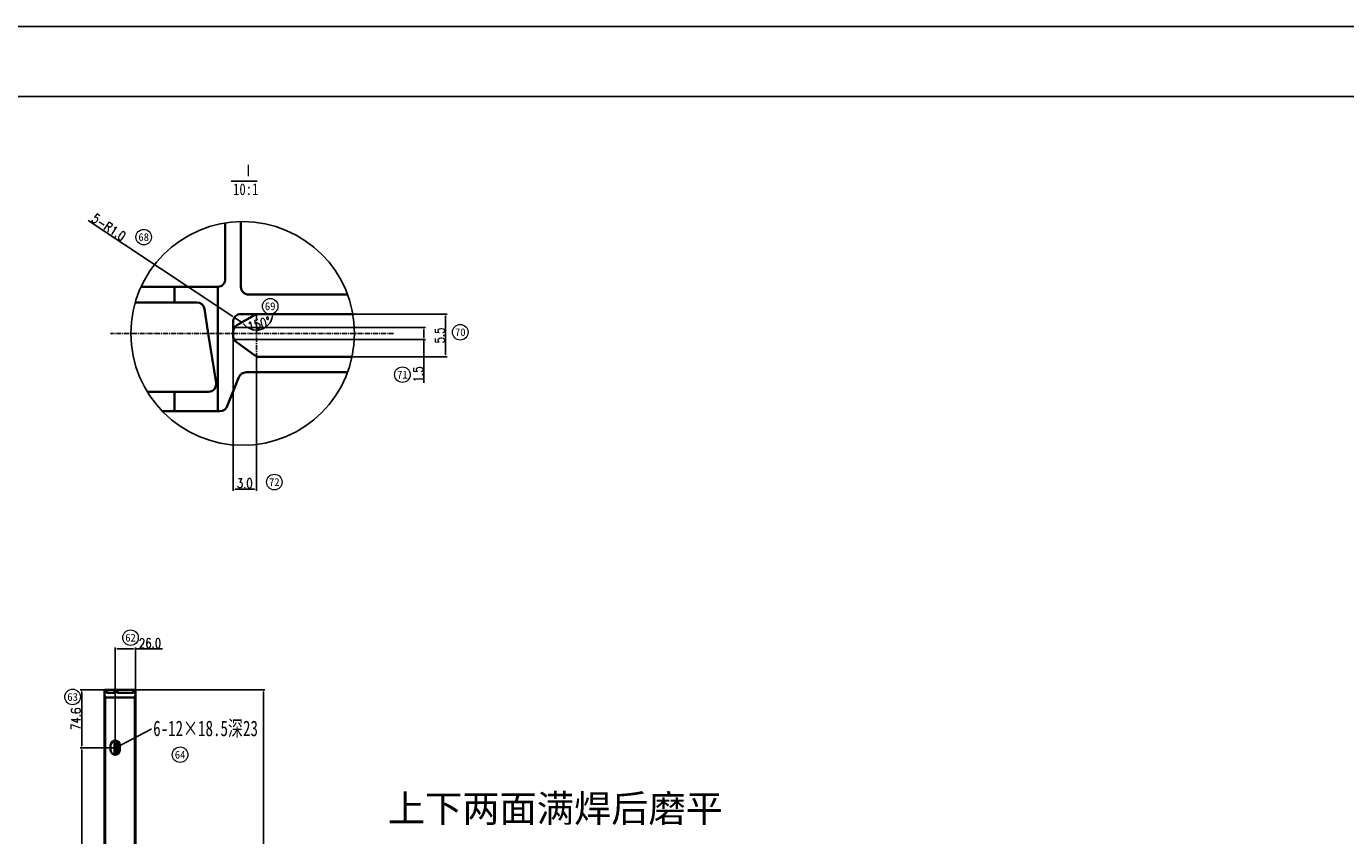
# Model space of a CAD drawing. Header units: millimetres. Extents: x 16930 to 21376, y -5668 to -2995.
# Tile 12 of 13: x 18506 to 20202, y -4036 to -2995. Entities that reach past the tile are written whole.
import ezdxf
from ezdxf import colors
from ezdxf.entities.mleader import LeaderData, LeaderLine
from ezdxf.enums import TextEntityAlignment as Align
from ezdxf.math import Vec2, Vec3

# ---------------------------------------------------------------- set-up
doc = ezdxf.new("R2010")
doc.units = ezdxf.units.MM
doc.header["$PDMODE"] = 3
doc.header["$PDSIZE"] = 8
for name, pattern in [('CENTER', [2, 1.25, -0.25, 0.25, -0.25]), ('CENTERX2', [20.32, 12.7, -2.54, 2.54, -2.54]), ('HIDDEN', [1.905, 1.27, -0.635])]:
    doc.linetypes.add(name, pattern=pattern)
doc.layers.get('Defpoints').update_dxf_attribs({"linetype": 'CONTINUOUS'})
for name, color, linetype in [('3中心线层', 1, 'CENTER'), ('7标注层', 4, 'CONTINUOUS'), ('中心线层', 1, 'CENTERX2'), ('图框', 7, 'CONTINUOUS'), ('文字层', 3, 'CONTINUOUS'), ('虚线层', 6, 'HIDDEN')]:
    doc.layers.add(name, color=color, linetype=linetype)
for name, color, linetype, lineweight in [('单行文本', 7, 'CONTINUOUS', 5), ('细实线', 3, 'CONTINUOUS', 13), ('轮廓实线层', 7, 'CONTINUOUS', 35)]:
    doc.layers.add(name, color=color, linetype=linetype, lineweight=lineweight)
doc.styles.add('PC_TEXTSTYLE', font='isocp.shx', dxfattribs={"width": 0.8, "bigfont": 'hzfs.shx'})
doc.styles.add('SLDTEXTSTYLE0', font='仿宋_GB2312.ttf', dxfattribs={"bigfont": 'bigfont'})
doc.styles.get("Standard").update_dxf_attribs({"font": 'isocp.shx', "width": 0.707, "bigfont": 'hztxt.shx'})
doc.styles.add('TH_GBDIM', font='romans.shx', dxfattribs={"width": 0.8, "bigfont": 'gbcbig.shx'})
doc.styles.add('文字', font='simhei.ttf')
doc.dimstyles.new('10比1', dxfattribs={"dimtxt": 12, "dimasz": 2.5, "dimexe": 2, "dimexo": 0, "dimgap": 1.5, "dimtad": 1, "dimdec": 1, "dimlfac": 0.1, "dimzin": 0, "dimdsep": 46, "dimtxsty": 'TH_GBDIM', "dimcen": 2.5, "dimclrd": 130, "dimclre": 130, "dimclrt": 3, "dimadec": 0, "dimazin": 0, "dimtfac": 0.714286, "dimtdec": 1, "dimtmove": 0, "dimatfit": 3, "dimfxl": 0, "dimtzin": 0, "dimlwd": -1, "dimlwe": -1, "dimarcsym": 0})
doc.dimstyles.new('TH_GBDIM1', dxfattribs={"dimtxt": 12, "dimasz": 2.5, "dimexe": 2, "dimexo": 0, "dimgap": 1.5, "dimtad": 1, "dimdec": 1, "dimzin": 0, "dimdsep": 46, "dimtxsty": 'TH_GBDIM', "dimcen": 2.5, "dimclrd": 130, "dimclre": 130, "dimclrt": 3, "dimadec": 0, "dimazin": 0, "dimtfac": 0.714286, "dimtdec": 1, "dimtmove": 0, "dimatfit": 3, "dimfxl": 0, "dimtzin": 0, "dimlwd": -1, "dimlwe": -1, "dimarcsym": 0})

# ---------------------------------------------------------------- blocks, each defined once
blk = doc.blocks.new('*D290')
at = {"layer": '7标注层', "color": 130, "ltscale": 5, "transparency": 16777216}
for p, q in [((18626.2, -3848.4), (18812.7, -3848.4)), ((18810.7, -3850.9), (18810.7, -4767.9)), ((18629.2, -4770.4), (18812.7, -4770.4))]:
    blk.add_line(p, q, dxfattribs=at)
for points in [[(18810.2, -3850.9), (18811.1, -3850.9), (18810.7, -3848.4)], [(18810.2, -4767.9), (18811.1, -4767.9), (18810.7, -4770.4)]]:
    blk.add_solid(points, dxfattribs=at)
at = {"layer": 'Defpoints', "color": 0, "ltscale": 5, "transparency": 16777216}
for p in [(18626.2, -3848.4), (18629.2, -4770.4), (18810.7, -4770.4)]:
    blk.add_point(p, dxfattribs=at)
at = {"layer": '7标注层', "color": 3, "ltscale": 5, "transparency": 16777216, "insert": (18803.2, -4309.4), "char_height": 12, "attachment_point": 5, "rotation": 90, "style": 'TH_GBDIM'}
blk.add_mtext('922.0', dxfattribs=at)
blk = doc.blocks.new('*D291')
at = {"layer": '7标注层', "color": 130, "ltscale": 5, "transparency": 16777216}
for p, q in [((18620.2, -3923.4), (18620.2, -3793.9)), ((18622.7, -3795.9), (18643.7, -3795.9)), ((18646.2, -3923.4), (18646.2, -3793.9)), ((18646.2, -3795.9), (18681, -3795.9))]:
    blk.add_line(p, q, dxfattribs=at)
for points in [[(18622.7, -3795.4), (18622.7, -3796.3), (18620.2, -3795.9)], [(18643.7, -3795.4), (18643.7, -3796.3), (18646.2, -3795.9)]]:
    blk.add_solid(points, dxfattribs=at)
at = {"layer": 'Defpoints', "color": 0, "ltscale": 5, "transparency": 16777216}
for p in [(18646.2, -3795.9), (18620.2, -3923.4), (18646.2, -3923.4)]:
    blk.add_point(p, dxfattribs=at)
at = {"layer": '7标注层', "color": 3, "ltscale": 5, "transparency": 16777216, "insert": (18664.9, -3788.4), "char_height": 12, "attachment_point": 5, "style": 'TH_GBDIM'}
blk.add_mtext('26.0', dxfattribs=at)
blk = doc.blocks.new('*D292')
at = {"layer": '7标注层', "color": 130, "ltscale": 5, "transparency": 16777216}
for p, q in [((18620.2, -3848.4), (18575, -3848.4)), ((18577, -3850.9), (18577, -3920.5)), ((18620.2, -3923), (18575, -3923))]:
    blk.add_line(p, q, dxfattribs=at)
for points in [[(18576.6, -3850.9), (18577.4, -3850.9), (18577, -3848.4)], [(18576.6, -3920.5), (18577.4, -3920.5), (18577, -3923)]]:
    blk.add_solid(points, dxfattribs=at)
at = {"layer": 'Defpoints', "color": 0, "ltscale": 5, "transparency": 16777216}
for p in [(18620.2, -3848.4), (18577, -3923), (18620.2, -3923)]:
    blk.add_point(p, dxfattribs=at)
at = {"layer": '7标注层', "color": 3, "ltscale": 5, "transparency": 16777216, "insert": (18569.5, -3885.7), "char_height": 12, "attachment_point": 5, "rotation": 90, "style": 'TH_GBDIM'}
blk.add_mtext('74.6', dxfattribs=at)
blk = doc.blocks.new('*D293')
at = {"layer": '7标注层', "color": 130, "ltscale": 5, "transparency": 16777216}
for p, q in [((18620.2, -3923), (18575, -3923)), ((18577, -3925.5), (18577, -4336.7)), ((18620.2, -4339.2), (18575, -4339.2))]:
    blk.add_line(p, q, dxfattribs=at)
for points in [[(18576.6, -3925.5), (18577.4, -3925.5), (18577, -3923)], [(18576.6, -4336.7), (18577.4, -4336.7), (18577, -4339.2)]]:
    blk.add_solid(points, dxfattribs=at)
at = {"layer": 'Defpoints', "color": 0, "ltscale": 5, "transparency": 16777216}
for p in [(18620.2, -3923), (18577, -4339.2), (18620.2, -4339.2)]:
    blk.add_point(p, dxfattribs=at)
at = {"layer": '7标注层', "color": 3, "ltscale": 5, "transparency": 16777216, "insert": (18569.5, -4131.1), "char_height": 12, "attachment_point": 5, "rotation": 90, "style": 'TH_GBDIM'}
blk.add_mtext('416.2', dxfattribs=at)
blk = doc.blocks.new('*D410')
at = {"layer": '7标注层', "color": 130, "ltscale": 5, "transparency": 16777216}
for p, q in [((18870.6, -3365.1), (19046.9, -3365.1)), ((19044.9, -3367.6), (19044.9, -3417.6)), ((18870.6, -3420.1), (19046.9, -3420.1))]:
    blk.add_line(p, q, dxfattribs=at)
for points in [[(19044.4, -3367.6), (19045.3, -3367.6), (19044.9, -3365.1)], [(19044.4, -3417.6), (19045.3, -3417.6), (19044.9, -3420.1)]]:
    blk.add_solid(points, dxfattribs=at)
at = {"layer": 'Defpoints', "color": 0, "ltscale": 5, "transparency": 16777216}
for p in [(18870.6, -3365.1), (18870.6, -3420.1), (19044.9, -3420.1)]:
    blk.add_point(p, dxfattribs=at)
at = {"layer": '7标注层', "color": 3, "ltscale": 5, "transparency": 16777216, "insert": (19037.4, -3392.6), "char_height": 12, "attachment_point": 5, "rotation": 90, "style": 'TH_GBDIM'}
blk.add_mtext('5.5', dxfattribs=at)
blk = doc.blocks.new('*D411')
at = {"layer": '7标注层', "color": 130, "ltscale": 5, "transparency": 16777216}
for p, q in [((18771.7, -3392.7), (18771.7, -3592.3)), ((18801.7, -3420.1), (18801.7, -3592.3)), ((18774.2, -3590.3), (18799.2, -3590.3))]:
    blk.add_line(p, q, dxfattribs=at)
for points in [[(18774.2, -3589.9), (18774.2, -3590.7), (18771.7, -3590.3)], [(18799.2, -3589.9), (18799.2, -3590.7), (18801.7, -3590.3)]]:
    blk.add_solid(points, dxfattribs=at)
at = {"layer": 'Defpoints', "color": 0, "ltscale": 5, "transparency": 16777216}
for p in [(18771.7, -3392.7), (18801.7, -3420.1), (18801.7, -3590.3)]:
    blk.add_point(p, dxfattribs=at)
at = {"layer": '7标注层', "color": 3, "ltscale": 5, "transparency": 16777216, "insert": (18786.7, -3582.8), "char_height": 12, "attachment_point": 5, "style": 'TH_GBDIM'}
blk.add_mtext('3.0', dxfattribs=at)
blk = doc.blocks.new('*D412')
at = {"layer": '7标注层', "color": 130, "ltscale": 5, "transparency": 16777216}
for p, q in [((18585.3, -3244.9), (18771.3, -3368.2)), ((18781.7, -3375.1), (18773.4, -3369.6))]:
    blk.add_line(p, q, dxfattribs=at)
blk.add_solid([(18771.5, -3367.8), (18771.1, -3368.5), (18773.4, -3369.6)], dxfattribs=at)
at = {"layer": 'Defpoints', "color": 0, "ltscale": 5, "transparency": 16777216}
for p in [(18773.4, -3369.6), (18781.7, -3375.1)]:
    blk.add_point(p, dxfattribs=at)
at = {"layer": '7标注层', "color": 3, "ltscale": 5, "transparency": 16777216, "insert": (18611.9, -3253.5), "char_height": 12, "attachment_point": 5, "rotation": 326.4618, "style": 'TH_GBDIM'}
blk.add_mtext('5-R1.0', dxfattribs=at)
blk = doc.blocks.new('*D413')
at = {"layer": '7标注层', "color": 130, "ltscale": 5, "transparency": 16777216}
blk.add_arc((18801.7, -3365.1), 20.7, 216.91, 353.09, dxfattribs=at)
for points in [[(18784.8, -3377.8), (18785.5, -3377.3), (18783.7, -3375.5)], [(18821.9, -3367.6), (18822.7, -3367.6), (18822.4, -3365.1)]]:
    blk.add_solid(points, dxfattribs=at)
at = {"layer": 'Defpoints', "color": 0, "ltscale": 5, "transparency": 16777216}
for p in [(18781.7, -3365.1), (18799.4, -3366.4), (18925.7, -3365.1), (18776.7, -3379.5), (18798.1, -3385.5)]:
    blk.add_point(p, dxfattribs=at)
at = {"layer": '7标注层', "color": 3, "ltscale": 5, "transparency": 16777216, "insert": (18805.1, -3377.9), "char_height": 12, "attachment_point": 5, "rotation": 15, "style": 'TH_GBDIM'}
blk.add_mtext('150°', dxfattribs=at)
blk = doc.blocks.new('*D414')
at = {"layer": '7标注层', "color": 130, "ltscale": 5, "transparency": 16777216}
for p, q in [((18771.7, -3382.4), (19019.1, -3382.4)), ((19017.1, -3384.9), (19017.1, -3395.3)), ((18771.7, -3397.8), (19019.1, -3397.8)), ((19017.1, -3397.8), (19017.1, -3453.5))]:
    blk.add_line(p, q, dxfattribs=at)
for points in [[(19016.7, -3384.9), (19017.5, -3384.9), (19017.1, -3382.4)], [(19016.7, -3395.3), (19017.5, -3395.3), (19017.1, -3397.8)]]:
    blk.add_solid(points, dxfattribs=at)
at = {"layer": 'Defpoints', "color": 0, "ltscale": 5, "transparency": 16777216}
for p in [(18771.7, -3382.4), (18771.7, -3397.8), (19017.1, -3397.8)]:
    blk.add_point(p, dxfattribs=at)
at = {"layer": '7标注层', "color": 3, "ltscale": 5, "transparency": 16777216, "insert": (19009.6, -3442.7), "char_height": 12, "attachment_point": 5, "rotation": 90, "style": 'TH_GBDIM'}
blk.add_mtext('1.5', dxfattribs=at)
blk = doc.blocks.new('SW_CENTERMARKSYMBOL_2')
at = {"layer": '中心线层', "color": 0}
for p, q in [((-3, 0), (-5, 0)), ((0, 0), (-1.5, 0)), ((0, 3), (0, 5)), ((0, 0), (0, 1.5)), ((0, 0), (0, -1.5)), ((0, 0), (1.5, 0)), ((3, 0), (5, 0)), ((0, -3), (0, -5))]:
    blk.add_line(p, q, dxfattribs=at)

msp = doc.modelspace()

# ---------------------------------------------------------------- linework, layer by layer
at = {"layer": '3中心线层', "ltscale": 5}
for p, q in [((18801.7, -3365.08), (18801.7, -3420.08)), ((18977.92, -3390.08), (18614.21, -3390.08))]:
    msp.add_line(p, q, dxfattribs=at)
at = {"layer": '7标注层'}
msp.add_line((18769.19, -3194.26), (18802.75, -3194.26), dxfattribs=at)
at = {"layer": '7标注层', "ltscale": 5}
for p, q in [((18799.38, -3366.42), (18801.7, -3365.08)), ((18776.7, -3379.52), (18771.7, -3382.41)), ((18775.73, -3400.76), (18771.7, -3397.76)), ((18799.04, -3418.11), (18801.7, -3420.08)), ((18801.7, -3420.08), (18805.01, -3420.08))]:
    msp.add_line(p, q, dxfattribs=at)
at = {"layer": '图框', "linetype": 'Continuous', "lineweight": 18}
for p, q in [((16930.45, -2995.12), (20710.45, -2995.12)), ((20710.45, -2995.12), (16930.45, -2995.12))]:
    msp.add_line(p, q, dxfattribs=at)
at = {"layer": '图框'}
msp.add_line((17155.45, -3085.12), (20620.45, -3085.12), dxfattribs=at)
at = {"layer": '文字层', "color": 3, "true_color": 0x00ff00}
msp.add_circle((18784.05, -3390.08), 143.83, dxfattribs=at)
at = {"layer": '细实线', "ltscale": 5}
for centre in [(18656.75, -3266.21), (18819.37, -3355.08), (19063.76, -3388.51), (18989.38, -3443.07), (18824.7, -3581.26), (18639.83, -3781.35), (18565.34, -3857.6), (18703.55, -3931.91)]:
    msp.add_circle(centre, 10, dxfattribs=at)
at = {"layer": '轮廓实线层'}
for p, q in [((18761.7, -3320.08), (18761.7, -3248.01)), ((18781.7, -3330.08), (18781.7, -3246.28)), ((18653.34, -3330.08), (18696.51, -3330.08)), ((18696.51, -3350.08), (18696.51, -3330.08)), ((18696.51, -3330.08), (18751.7, -3330.08)), ((18751.7, -3330.08), (18751.98, -3330.08)), ((18751.98, -3330.08), (18751.98, -3490.08)), ((18918.91, -3340.08), (18791.7, -3340.08)), ((18696.51, -3350.08), (18645.9, -3350.08)), ((18724.87, -3350.08), (18696.51, -3350.08)), ((18771.7, -3375.08), (18771.7, -3392.74)), ((18799.38, -3366.42), (18776.7, -3379.52)), ((18925.69, -3365.08), (18781.7, -3365.08)), ((18775.73, -3400.76), (18799.04, -3418.11)), ((18805.01, -3420.08), (18924.72, -3420.08)), ((18788.47, -3440.08), (18918.91, -3440.08)), ((18764.22, -3483.8), (18779.19, -3446.37)), ((18661.33, -3465.08), (18696.51, -3465.08)), ((18696.51, -3490.08), (18696.51, -3465.08)), ((18696.51, -3465.08), (18739.98, -3465.08)), ((18696.51, -3490.08), (18680.68, -3490.08)), ((18751.98, -3490.08), (18696.51, -3490.08)), ((18751.98, -3490.08), (18754.93, -3490.08)), ((18606.24, -3854.06), (18606.24, -3848.42)), ((18606.24, -3848.42), (18608.74, -3848.42)), ((18608.74, -3848.42), (18608.74, -3851.28)), ((18608.74, -3848.42), (18609.9, -3848.42)), ((18609.9, -3848.42), (18619.4, -3848.42)), ((18609.9, -3848.42), (18609.9, -3852.42)), ((18619.4, -3848.42), (18620.24, -3848.42)), ((18619.4, -3852.39), (18619.4, -3848.42)), ((18620.24, -3851.28), (18620.24, -3848.42)), ((18620.24, -3848.42), (18622.24, -3848.42)), ((18622.24, -3848.42), (18622.24, -3851.28)), ((18622.24, -3848.42), (18623.24, -3848.42)), ((18623.24, -3848.42), (18643.24, -3848.42)), ((18623.24, -3848.42), (18623.24, -3852.42)), ((18643.24, -3848.42), (18644.24, -3848.42)), ((18643.24, -3852.42), (18643.24, -3848.42)), ((18644.24, -3851.28), (18644.24, -3848.42)), ((18644.24, -3848.42), (18646.24, -3848.42)), ((18646.24, -3848.42), (18646.24, -3854.06)), ((18606.24, -4749.42), (18606.24, -3854.06)), ((18607.24, -3858.42), (18607.24, -4745.07)), ((18645.24, -3858.42), (18607.24, -3858.42)), ((18609.74, -3852.42), (18619.24, -3852.42)), ((18623.24, -3852.42), (18643.24, -3852.42)), ((18645.24, -4745.07), (18645.24, -3858.42)), ((18646.24, -3854.06), (18646.24, -4749.42)), ((18619.4, -3932.21), (18619.4, -3913.83)), ((18620.24, -3913.77), (18620.24, -3932.27)), ((18622.24, -3931.92), (18622.24, -3914.11)), ((18623.24, -3914.57), (18623.24, -3931.46)), ((18614.24, -3919.77), (18614.24, -3926.27)), ((18626.24, -3926.27), (18626.24, -3919.77))]:
    msp.add_line(p, q, dxfattribs=at)
at = {"layer": '轮廓实线层', "flags": 128}
msp.add_lwpolyline([(18749.86, -3453.51), (18744.8, -3421.7), (18739.76, -3390.01), (18734.75, -3358.51)], dxfattribs=at)
at = {"layer": '轮廓实线层'}
for centre, radius, start, end in [((18751.7, -3320.08), 10, 271.59053, 0), ((18791.7, -3330.08), 10, 180, 270), ((18724.87, -3360.08), 10, 9.03955, 89.99994), ((18781.7, -3375.08), 10, 90, 180), ((18804.38, -3375.08), 10, 90, 120), ((18781.7, -3388.18), 10, 120, 180), ((18781.7, -3392.74), 10, 180, 233.35013), ((18805.01, -3410.08), 10, 233.35013, 270), ((18788.47, -3450.08), 10, 90, 158.19859), ((18739.98, -3455.08), 10, 270.00008, 9.03942), ((18754.93, -3480.08), 10, 270, 338.19859), ((18627.71, -3851.43), 21.63, 186.98692, 198.85508), ((18609.84, -3851.32), 1.1, 177.56859, 264.87429), ((18619.12, -3851.3), 1.12, 276.27417, 1.28295), ((18623.34, -3851.32), 1.1, 177.56852, 264.87436), ((18643.12, -3851.3), 1.12, 276.27407, 1.28316), ((18624.78, -3851.43), 21.62, 341.14259, 353.01546), ((18620.24, -3919.77), 6, 0, 180), ((18620.24, -3926.27), 6, 180, 0)]:
    msp.add_arc(centre, radius, start, end, dxfattribs=at)

# ---------------------------------------------------------------- block references
at = {"layer": '中心线层', "color": 1}
msp.add_blockref('SW_CENTERMARKSYMBOL_2', (18620.24, -3923.02), dxfattribs=at)

# ---------------------------------------------------------------- texts
at = {"layer": '单行文本', "ltscale": 5, "style": '文字'}
for s, p in [('68', (18656.75, -3266.21)), ('69', (18819.37, -3355.08)), ('70', (19063.76, -3388.51)), ('71', (18989.38, -3443.07)), ('72', (18824.7, -3581.26)), ('62', (18639.83, -3781.35)), ('63', (18565.34, -3857.6)), ('64', (18703.55, -3931.91))]:
    msp.add_text(s, height=10, dxfattribs=at).set_placement(p, align=Align.MIDDLE_CENTER)
at = {"layer": '文字层', "color": 0, "insert": (18970.67, -3983.42), "char_height": 35.0999, "attachment_point": 1, "style": 'SLDTEXTSTYLE0'}
msp.add_mtext('{\\fSimSun|b0|i0|c134|p2;上下两面满焊后磨平}', dxfattribs=at)
at = {"layer": '虚线层', "char_height": 15, "attachment_point": 1, "style": 'PC_TEXTSTYLE'}
for s, insert in [('{\\fSimSun|b0|i0|c134|p2;Ⅰ}', (18783.22, -3172.84)), ('{\\fSimSun|b0|i0|c134|p2;10:1}', (18771.62, -3197.08))]:
    msp.add_mtext_dynamic_manual_height_columns(s, width=4.0692, gutter_width=25, heights=[0], dxfattribs=dict(at, insert=insert))

# ---------------------------------------------------------------- dimensions: what is measured, and where the dimension line sits
at = {"layer": '7标注层', "ltscale": 5}
dim = msp.add_radius_dim(center=(18781.7, -3375.08), mpoint=(18773.37, -3369.56), text='5-<>', dimstyle='10比1', dxfattribs=at)
dim.commit()
dim.dimension.update_dxf_attribs({"geometry": '*D412', "text_midpoint": (18607.71, -3259.75), "dimtype": 164})
dim = msp.add_angular_dim_2l(base=(18798.1, -3385.51), line1=((18925.69, -3365.08), (18781.7, -3365.08)), line2=((18799.38, -3366.42), (18776.7, -3379.52)), dimstyle='10比1', dxfattribs=at)
dim.commit()
dim.dimension.update_dxf_attribs({"geometry": '*D413', "text_midpoint": (18805.13, -3377.88)})
for base, p1, p2, picture, middle in [((19044.85, -3420.08), (18870.61, -3365.08), (18870.61, -3420.08), '*D410', (19044.85, -3392.58)), ((19017.09, -3397.76), (18771.7, -3382.41), (18771.7, -3397.76), '*D414', (19017.09, -3442.67))]:
    dim = msp.add_linear_dim(base=base, p1=p1, p2=p2, angle=90, dimstyle='10比1', dxfattribs=at)
    dim.commit()
    dim.dimension.update_dxf_attribs({"geometry": picture, "text_midpoint": middle, "dimtype": 160})
dim = msp.add_linear_dim(base=(18801.7, -3590.33), p1=(18771.7, -3392.74), p2=(18801.7, -3420.08), text='3.0', dimstyle='TH_GBDIM1', dxfattribs=at)
dim.commit()
dim.dimension.update_dxf_attribs({"geometry": '*D411', "text_midpoint": (18786.7, -3582.83)})
dim = msp.add_linear_dim(base=(18646.24, -3795.85), p1=(18620.24, -3923.42), p2=(18646.24, -3923.42), dimstyle='TH_GBDIM1', dxfattribs=at)
dim.commit()
dim.dimension.update_dxf_attribs({"geometry": '*D291', "text_midpoint": (18664.87, -3788.35)})
for base, p1, p2, picture, middle in [((18577, -3923.02), (18620.24, -3848.42), (18620.24, -3923.02), '*D292', (18569.5, -3885.72)), ((18810.67, -4770.42), (18626.24, -3848.42), (18629.22, -4770.42), '*D290', (18803.17, -4309.42))]:
    dim = msp.add_linear_dim(base=base, p1=p1, p2=p2, angle=90, dimstyle='TH_GBDIM1', dxfattribs=at)
    dim.commit()
    dim.dimension.update_dxf_attribs({"geometry": picture, "text_midpoint": middle})
dim = msp.add_linear_dim(base=(18577, -4339.22), p1=(18620.24, -3923.02), p2=(18620.24, -4339.22), angle=90, dimstyle='TH_GBDIM1', override={"dimtmove": 1}, dxfattribs=at)
dim.commit()
dim.dimension.update_dxf_attribs({"geometry": '*D293', "text_midpoint": (18569.5, -4131.12)})

# ---------------------------------------------------------------- leaders
ml = msp.add_multileader_mtext('Standard', dxfattribs=at)
ml.set_content('{\\fSimSun|b0|i0|c134|p2;6-12×18.5深23}', color=256)
ml.set_leader_properties()
ml.build(insert=Vec2(0, 0))
ml.multileader.update_dxf_attribs({"text_right_attachment_type": 6, "dogleg_length": 0.36})
ctx = ml.context
ctx.base_point, ctx.char_height, ctx.plane_origin = Vec3(18666.91, -3899.22), 20, Vec3(18620.24, -3923.02)
ctx.right_attachment = 6
notes = []
notes.append((ctx, [(0, (1, 1, 0), (18666.55, -3899.22), (1, 0), 0.36, [(0, [(18620.24, -3923.02)], 0, [])])]))
ctx.mtext.insert, ctx.mtext.flow_direction = Vec3(18668.91, -3888), 5
for ctx, leaders in notes:
    for number, flags, end, landing, length, lines in leaders:
        leader = LeaderData()
        leader.index, (leader.has_last_leader_line, leader.has_dogleg_vector, leader.attachment_direction) = number, flags
        leader.last_leader_point, leader.dogleg_vector, leader.dogleg_length = Vec3(end), Vec3(landing), length
        for number, points, colour, breaks in lines:
            line = LeaderLine()
            line.index, line.vertices, line.color, line.breaks = number, Vec3.list(points), colors.encode_raw_color(colour), breaks
            leader.lines.append(line)
        ctx.leaders.append(leader)

doc.saveas('drawing.dxf')
